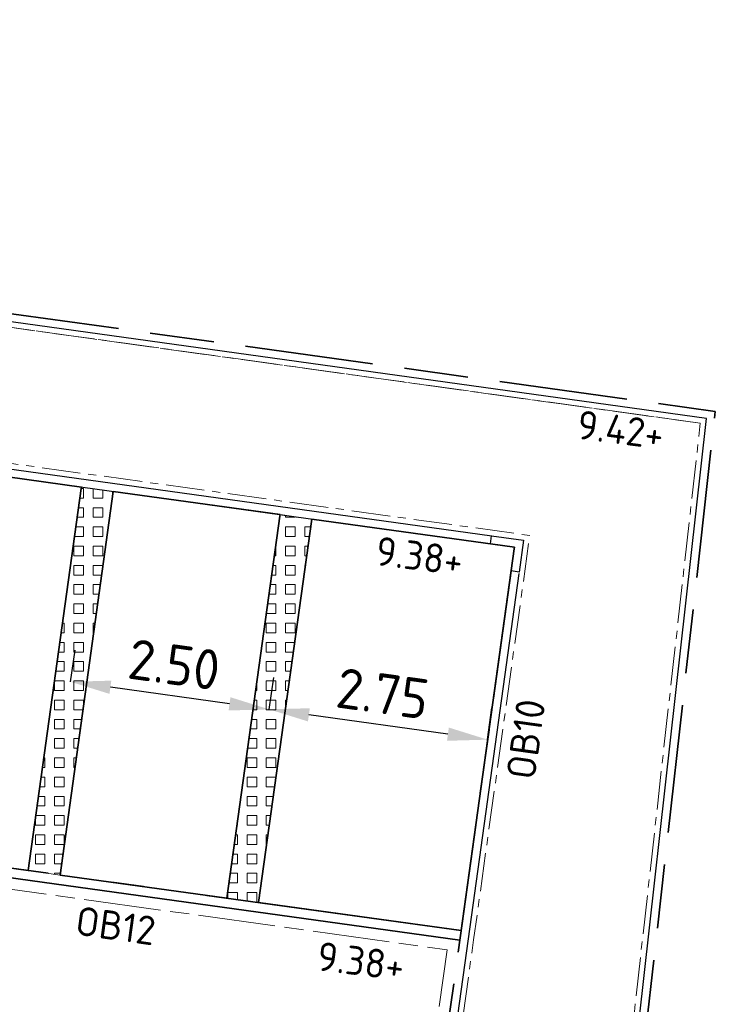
# Model space of a CAD drawing. Header units: metres. Extents: x 167072 to 168585, y 462393 to 462997.
# Tile 63 of 95: x 167589.88 to 167598.56, y 462591.29 to 462603.57. Entities that reach past the tile are written whole.
import ezdxf

# ---------------------------------------------------------------- set-up
doc = ezdxf.new("R2010")
doc.units = ezdxf.units.M
doc.header["$LTSCALE"] = 0.2
for name, pattern in [('ACAD_ISO04W100', [30, 24, -3, 0, -3]), ('ACAD_ISO08W100', [36, 24, -3, 6, -3]), ('VH-OPSLUITBAND_100X200', [16, 8, -2, 4, -2]), ('VH-OPSLUITBAND_120X250', [26, 16, -4, 2, -4])]:
    doc.linetypes.add(name, pattern=pattern)
doc.layers.get('0').update_dxf_attribs({"lineweight": 25})
for name, color, linetype, lineweight in [('B-WE-VH-VERKEERSTEGEL-S', 252, 'Continuous', 25), ('N-WE-VH-KANTOPSLUITING-T18', 10, 'Continuous', 18), ('N-WE-VH-KANTOPSLUITING_OPSLUITBAND_100X200-G', 150, 'VH-OPSLUITBAND_100X200', 35), ('N-WE-VH-KANTOPSLUITING_OPSLUITBAND_100X200_HOEKSTUK-S', 150, 'Continuous', 25), ('N-WE-VH-KANTOPSLUITING_OPSLUITBAND_120X250-G', 150, 'VH-OPSLUITBAND_120X250', 35), ('N-WE-VH-KANTOPSLUITING_VOORKANTBAND_OB_100x200-G', 2, 'Continuous', 25), ('N-WE-VH-KANTOPSLUITING_VOORKANTBAND_OB_120x250-G', 3, 'Continuous', 35), ('N-WE-VH-KANTVERHARDING_BSS_LANGS_BAND_DUBBELE_STREKLAAG-G', 10, 'ACAD_ISO08W100', 18), ('N-WE-VH-KANTVERHARDING_SBS_A_ENKELE_STREKLAAG-G', 10, 'ACAD_ISO04W100', 13), ('N-WE-VH-VERHARDING_GRASPLAAT-G', 70, 'Continuous', 35), ('N-WE-VH-VERHARDING_TEGEL_GRAS-A', 72, 'Continuous', 9), ('N-WE-VH-VERHARDING_TEGEL_GRAS_VAKMARKERING-G', 70, 'Continuous', 20), ('X-XX-AL-HOOGTELABEL-T25', 1, 'Continuous', 25)]:
    doc.layers.add(name, color=color, linetype=linetype, lineweight=lineweight)
doc.layers.add('TM00_MAATVOERING', color=1, linetype='Continuous')
doc.styles.add('NLCS-ISO', font='NLCS-ISO.ttf')
doc.styles.add('NLCS-ISO-M200-T18', font='NLCS-ISO.ttf', dxfattribs={"height": 0.36})
doc.styles.add('NLCS-ISO-M200-T25', font='NLCS-ISO.ttf', dxfattribs={"height": 0.5})
doc.dimstyles.new('NLCS-M200-T25-PIJL_L2_H1', dxfattribs={"dimscale": 0.2, "dimtxt": 2.5, "dimasz": 2.5, "dimexe": 2, "dimexo": 2, "dimgap": 0.7, "dimtad": 1, "dimzin": 0, "dimdsep": 46, "dimtxsty": 'NLCS-ISO-M200-T25', "dimcen": 0, "dimdle": 2, "dimclrd": 256, "dimclre": 256, "dimclrt": 256, "dimadec": 1, "dimazin": 0, "dimtfac": 1, "dimtdec": 3, "dimtofl": 0, "dimtmove": 0, "dimatfit": 3, "dimfxl": 2, "dimfxlon": 1, "dimtfillclr": 256, "dimtolj": 1, "dimtzin": 0, "dimlwd": -1, "dimlwe": -1, "dimarcsym": 0})
pattern_1 = [(0, (0, 0), (0, 0.12), [0.12, -0.12]), (90, (0, 0), (-0.12, 7e-18), [0.12, -0.12])]

# ---------------------------------------------------------------- blocks, each defined once
blk = doc.blocks.new('*U546')
blk.add_lwpolyline([(0, 100), (300, 100), (300, 400), (400, 400), (400, 0), (0, 0)], close=True)
at = {"flags": 5}
blk.add_attdef('BPNR', (556, 250), '', height=400, dxfattribs=at)
blk = doc.blocks.new('*D608')
at = {"layer": 'Defpoints', "color": 0, "transparency": 16777216}
for p in [(167592.997, 462594.965), (167592.997, 462594.965), (167595.72, 462594.587)]:
    blk.add_point(p, dxfattribs=at)
at = {"layer": 'TM00_MAATVOERING', "transparency": 16777216}
for p, q in [((167592.997, 462594.965), (167593.052, 462595.361)), ((167595.72, 462594.587), (167595.775, 462594.983)), ((167595.225, 462594.655), (167593.492, 462594.896))]:
    blk.add_line(p, q, dxfattribs=at)
for points in [[(167593.503, 462594.979), (167593.48, 462594.814), (167592.997, 462594.965)], [(167595.237, 462594.738), (167595.214, 462594.573), (167595.72, 462594.587)]]:
    blk.add_solid(points, dxfattribs=at)
at = {"layer": 'TM00_MAATVOERING', "transparency": 16777216, "insert": (167594.412, 462595.162), "char_height": 0.5, "attachment_point": 5, "rotation": 352.0928, "style": 'NLCS-ISO-M200-T25'}
blk.add_mtext('\\A1;2.75', dxfattribs=at)
blk = doc.blocks.new('*D609')
at = {"layer": 'Defpoints', "color": 0, "transparency": 16777216}
for p in [(167590.52, 462595.309), (167590.52, 462595.309), (167592.997, 462594.965)]:
    blk.add_point(p, dxfattribs=at)
at = {"layer": 'TM00_MAATVOERING', "transparency": 16777216}
for p, q in [((167590.52, 462595.309), (167590.575, 462595.705)), ((167592.997, 462594.965), (167593.052, 462595.361)), ((167592.501, 462595.034), (167591.016, 462595.24))]:
    blk.add_line(p, q, dxfattribs=at)
for points in [[(167591.027, 462595.323), (167591.004, 462595.158), (167590.52, 462595.309)], [(167592.513, 462595.116), (167592.49, 462594.951), (167592.997, 462594.965)]]:
    blk.add_solid(points, dxfattribs=at)
at = {"layer": 'TM00_MAATVOERING', "transparency": 16777216, "insert": (167591.812, 462595.523), "char_height": 0.5, "attachment_point": 5, "rotation": 352.0928, "style": 'NLCS-ISO-M200-T25'}
blk.add_mtext('\\A1;2.50', dxfattribs=at)

msp = doc.modelspace()

# ---------------------------------------------------------------- hatches: boundary and pattern name
at = {"layer": 'N-WE-VH-VERHARDING_TEGEL_GRAS-A'}
h = msp.add_hatch(dxfattribs=at)
h.set_pattern_fill('AVH-GRASTEGEL', color=256, scale=0.3, pattern_type=2)
h.set_pattern_definition(pattern_1)
h.paths.add_polyline_path([(167591.052, 462597.683), (167590.656, 462597.738), (167589.991, 462592.954), (167590.388, 462592.899)])
h = msp.add_hatch(dxfattribs=at)
h.set_pattern_fill('AVH-GRASTEGEL', color=256, scale=0.3, pattern_type=2)
h.set_pattern_definition(pattern_1)
h.paths.add_polyline_path([(167592.864, 462592.555), (167592.468, 462592.61), (167593.132, 462597.394), (167593.528, 462597.339)])

# ---------------------------------------------------------------- linework, layer by layer
at = {"layer": 'B-WE-VH-VERKEERSTEGEL-S', "flags": 128}
msp.add_lwpolyline([(167563.154, 462601.558), (167565.725, 462601.201), (167566.171, 462601.139), (167595.757, 462597.03)], dxfattribs=at)
msp.add_lwpolyline([(167563.154, 462601.558), (167565.725, 462601.201), (167566.171, 462601.139), (167595.757, 462597.03)], dxfattribs=at)
at = {"layer": 'N-WE-VH-KANTOPSLUITING_OPSLUITBAND_100X200-G', "flags": 128}
for points in [[(167552.614, 462584.879), (167595.03, 462578.988), (167596.998, 462586.151), (167597.321, 462587.62), (167598.56, 462598.68), (167563.379, 462603.566)], [(167596.013, 462596.691), (167595.377, 462592.115), (167593.86, 462581.19), (167586.263, 462582.245)]]:
    msp.add_lwpolyline(points, dxfattribs=at)
at = {"layer": 'N-WE-VH-KANTOPSLUITING_OPSLUITBAND_120X250-G', "flags": 128}
msp.add_lwpolyline([(167595.39, 462592.205), (167565.18, 462596.4), (167565.061, 462596.417), (167556.839, 462597.559), (167550.171, 462598.483), (167543.564, 462567.657), (167543.68, 462567.625)], dxfattribs=at)
at = {"layer": 'N-WE-VH-KANTOPSLUITING_VOORKANTBAND_OB_100x200-G', "flags": 128}
msp.add_lwpolyline([(167552.635, 462584.978), (167594.957, 462579.099), (167596.901, 462586.175), (167597.222, 462587.636), (167598.45, 462598.594), (167563.368, 462603.467)], dxfattribs=at)
at = {"layer": 'N-WE-VH-KANTOPSLUITING_VOORKANTBAND_OB_100x200-G'}
for points in [[(167563.165, 462601.658), (167595.771, 462597.129)], [(167596.109, 462596.658), (167595.476, 462592.102), (167593.945, 462581.077), (167586.249, 462582.146), (167583.614, 462582.512), (167558.981, 462585.934)]]:
    msp.add_lwpolyline(points, dxfattribs=at)
at = {"layer": 'N-WE-VH-KANTOPSLUITING_VOORKANTBAND_OB_120x250-G'}
msp.add_lwpolyline([(167595.373, 462592.086), (167565.163, 462596.282), (167556.823, 462597.44), (167550.265, 462598.349), (167543.68, 462567.625)], dxfattribs=at)
at = {"layer": 'N-WE-VH-KANTVERHARDING_BSS_LANGS_BAND_DUBBELE_STREKLAAG-G', "ltscale": 0.2, "flags": 128}
msp.add_lwpolyline([(167543.815, 462567.59), (167550.374, 462598.192), (167556.804, 462597.301), (167565.282, 462596.124), (167595.215, 462591.966), (167594.421, 462586.251), (167586.636, 462587.332), (167560.289, 462590.992), (167557.661, 462591.357, 0.392958), (167553.044, 462588.124), (167548.384, 462566.382)], format="xyb", dxfattribs=at)
at = {"layer": 'N-WE-VH-KANTVERHARDING_SBS_A_ENKELE_STREKLAAG-G', "ltscale": 0.1, "flags": 128}
msp.add_lwpolyline([(167563.428, 462603.388), (167563.244, 462601.717), (167596.246, 462597.134), (167595.546, 462592.092), (167594.005, 462580.999), (167586.239, 462582.077), (167583.605, 462582.443), (167558.506, 462585.929), (167559.184, 462590.812), (167557.616, 462591.03, 0.392958), (167553.366, 462588.055), (167552.719, 462585.036), (167594.906, 462579.177), (167596.833, 462586.191), (167597.153, 462587.647), (167598.373, 462598.534)], format="xyb", close=True, dxfattribs=at)
msp.add_lwpolyline([(167598.373, 462598.534), (167563.428, 462603.388)], close=True, dxfattribs=at)
at = {"layer": 'N-WE-VH-VERHARDING_GRASPLAAT-G'}
for points in [[(167590.656, 462597.738), (167588.576, 462598.027), (167587.911, 462593.243), (167589.991, 462592.954), (167590.653, 462597.719)], [(167593.132, 462597.394), (167591.052, 462597.683), (167590.388, 462592.899), (167592.468, 462592.61), (167593.129, 462597.375)], [(167596.054, 462596.989), (167593.528, 462597.339), (167592.864, 462592.555), (167595.39, 462592.205), (167596.051, 462596.969)]]:
    msp.add_lwpolyline(points, close=True, dxfattribs=at)
at = {"layer": 'N-WE-VH-VERHARDING_TEGEL_GRAS_VAKMARKERING-G', "flags": 128}
for points in [[(167591.052, 462597.683), (167590.656, 462597.738), (167589.991, 462592.954), (167590.388, 462592.899)], [(167592.864, 462592.555), (167592.468, 462592.61), (167593.132, 462597.394), (167593.528, 462597.339)]]:
    msp.add_lwpolyline(points, close=True, dxfattribs=at)

# ---------------------------------------------------------------- block references
at = {"layer": 'N-WE-VH-KANTOPSLUITING_OPSLUITBAND_100X200_HOEKSTUK-S', "xscale": 0.001, "yscale": 0.001, "zscale": 0.001, "rotation": 82.09279726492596}
msp.add_blockref('*U546', (167596.112, 462596.678), dxfattribs=at)

# ---------------------------------------------------------------- texts
at = {"layer": 'N-WE-VH-KANTOPSLUITING-T18', "char_height": 0.36, "attachment_point": 1, "style": 'NLCS-ISO-M200-T18'}
for s, insert, rotation in [('OB10', (167595.95, 462594.125), 82.0928), ('OB12', (167590.613, 462592.513), 352.0928)]:
    msp.add_mtext(s, dxfattribs=dict(at, insert=insert, rotation=rotation))
at = {"layer": 'X-XX-AL-HOOGTELABEL-T25', "style": 'NLCS-ISO'}
for s, p in [('9.42+', (167596.821, 462598.342)), ('9.38+', (167594.309, 462596.767)), ('9.38+', (167593.578, 462591.713))]:
    msp.add_text(s, height=0.36, rotation=352.7317, dxfattribs=at).set_placement(p)

# ---------------------------------------------------------------- dimensions: what is measured, and where the dimension line sits
at = {"layer": 'TM00_MAATVOERING'}
for p1, p2, picture, middle in [((167592.997, 462594.965), (167590.52, 462595.309), '*D609', (167591.812, 462595.523)), ((167595.72, 462594.587), (167592.997, 462594.965), '*D608', (167594.412, 462595.162))]:
    dim = msp.add_aligned_dim(p1=p1, p2=p2, distance=0, dimstyle='NLCS-M200-T25-PIJL_L2_H1', dxfattribs=at)
    dim.commit()
    dim.dimension.update_dxf_attribs({"geometry": picture, "text_midpoint": middle})

doc.saveas('drawing.dxf')
